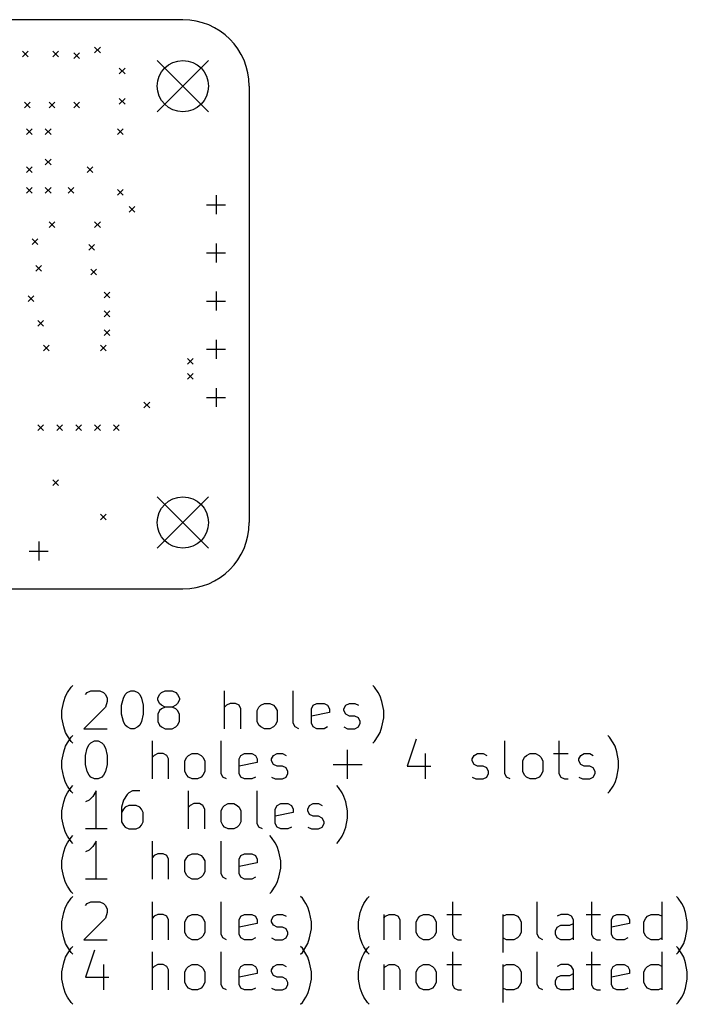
# Model space of a CAD drawing. Extents: x 32.9 to 103.1, y -87.4 to -35.5.
# Tile 4 of 4: x 67.9 to 103.1, y -87.4 to -35.5. Entities that reach past the tile are written whole.
import ezdxf

# ---------------------------------------------------------------- set-up
doc = ezdxf.new("R2010")
doc.units = 0
doc.layers.add('BLACK', color=7, linetype='CONTINUOUS')

msp = doc.modelspace()

# ---------------------------------------------------------------- linework, layer by layer
at = {"layer": 'BLACK', "linetype": 'CONTINUOUS'}
for p, q in [((76.5, -35.5), (38.5, -35.5)), ((68.05, -37.15), (68.35, -37.45)), ((68.35, -37.15), (68.05, -37.45)), ((69.65, -37.15), (69.95, -37.45)), ((69.95, -37.15), (69.65, -37.45)), ((70.75, -37.25), (71.05, -37.55)), ((71.05, -37.25), (70.75, -37.55)), ((71.85, -36.95), (72.15, -37.25)), ((72.15, -36.95), (71.85, -37.25)), ((75.15, -37.65), (77.85, -40.35)), ((77.85, -37.65), (75.15, -40.35)), ((73.15, -38.05), (73.45, -38.35)), ((73.45, -38.05), (73.15, -38.35)), ((80, -39), (80, -62)), ((68.15, -39.85), (68.45, -40.15)), ((68.45, -39.85), (68.15, -40.15)), ((69.45, -39.85), (69.75, -40.15)), ((69.75, -39.85), (69.45, -40.15)), ((70.75, -39.85), (71.05, -40.15)), ((71.05, -39.85), (70.75, -40.15)), ((73.15, -39.65), (73.45, -39.95)), ((73.45, -39.65), (73.15, -39.95)), ((68.25, -41.25), (68.55, -41.55)), ((68.55, -41.25), (68.25, -41.55)), ((69.25, -41.25), (69.55, -41.55)), ((69.55, -41.25), (69.25, -41.55)), ((73.05, -41.25), (73.35, -41.55)), ((73.35, -41.25), (73.05, -41.55)), ((69.25, -42.85), (69.55, -43.15)), ((69.55, -42.85), (69.25, -43.15)), ((68.25, -43.25), (68.55, -43.55)), ((68.55, -43.25), (68.25, -43.55)), ((71.45, -43.25), (71.75, -43.55)), ((71.75, -43.25), (71.45, -43.55)), ((68.25, -44.35), (68.55, -44.65)), ((68.55, -44.35), (68.25, -44.65)), ((69.25, -44.35), (69.55, -44.65)), ((69.55, -44.35), (69.25, -44.65)), ((70.45, -44.35), (70.75, -44.65)), ((70.75, -44.35), (70.45, -44.65)), ((73.05, -44.45), (73.35, -44.75)), ((73.35, -44.45), (73.05, -44.75)), ((78.25, -44.75), (78.25, -45.75)), ((73.665, -45.35), (73.965, -45.65)), ((73.965, -45.35), (73.665, -45.65)), ((77.75, -45.25), (78.75, -45.25)), ((69.45, -46.15), (69.75, -46.45)), ((69.75, -46.15), (69.45, -46.45)), ((71.85, -46.15), (72.15, -46.45)), ((72.15, -46.15), (71.85, -46.45)), ((68.55, -47.05), (68.85, -47.35)), ((68.85, -47.05), (68.55, -47.35)), ((71.55, -47.35), (71.85, -47.65)), ((71.85, -47.35), (71.55, -47.65)), ((78.25, -47.29), (78.25, -48.29)), ((77.75, -47.79), (78.75, -47.79)), ((68.75, -48.45), (69.05, -48.75)), ((69.05, -48.45), (68.75, -48.75)), ((71.65, -48.65), (71.95, -48.95)), ((71.95, -48.65), (71.65, -48.95)), ((68.35, -50.05), (68.65, -50.35)), ((68.65, -50.05), (68.35, -50.35)), ((72.35, -49.85), (72.65, -50.15)), ((72.65, -49.85), (72.35, -50.15)), ((77.75, -50.33), (78.75, -50.33)), ((78.25, -49.83), (78.25, -50.83)), ((68.85, -51.35), (69.15, -51.65)), ((69.15, -51.35), (68.85, -51.65)), ((72.35, -50.85), (72.65, -51.15)), ((72.65, -50.85), (72.35, -51.15)), ((72.35, -51.85), (72.65, -52.15)), ((72.65, -51.85), (72.35, -52.15)), ((78.25, -52.37), (78.25, -53.37)), ((69.15, -52.65), (69.45, -52.95)), ((69.45, -52.65), (69.15, -52.95)), ((72.15, -52.65), (72.45, -52.95)), ((72.45, -52.65), (72.15, -52.95)), ((77.75, -52.87), (78.75, -52.87)), ((76.75, -53.35), (77.05, -53.65)), ((77.05, -53.35), (76.75, -53.65)), ((76.75, -54.15), (77.05, -54.45)), ((77.05, -54.15), (76.75, -54.45)), ((78.25, -54.91), (78.25, -55.91)), ((77.75, -55.41), (78.75, -55.41)), ((74.45, -55.65), (74.75, -55.95)), ((74.75, -55.65), (74.45, -55.95)), ((68.85, -56.85), (69.15, -57.15)), ((69.15, -56.85), (68.85, -57.15)), ((69.85, -56.85), (70.15, -57.15)), ((70.15, -56.85), (69.85, -57.15)), ((70.85, -56.85), (71.15, -57.15)), ((71.15, -56.85), (70.85, -57.15)), ((71.85, -56.85), (72.15, -57.15)), ((72.15, -56.85), (71.85, -57.15)), ((72.85, -56.85), (73.15, -57.15)), ((73.15, -56.85), (72.85, -57.15)), ((69.65, -59.75), (69.95, -60.05)), ((69.95, -59.75), (69.65, -60.05)), ((75.15, -60.65), (77.85, -63.35)), ((77.85, -60.65), (75.15, -63.35)), ((72.15, -61.55), (72.45, -61.85)), ((72.45, -61.55), (72.15, -61.85)), ((68.9, -63), (68.9, -64)), ((68.4, -63.5), (69.4, -63.5)), ((38.5, -65.5), (76.5, -65.5)), ((70.319676, -71.150552), (70.414914, -70.960076)), ((70.414914, -70.960076), (70.60539, -70.674361)), ((70.60539, -70.674361), (70.700629, -70.579123)), ((71.367295, -71.055314), (71.462533, -70.960076)), ((71.462533, -70.960076), (71.653009, -70.864838)), ((71.653009, -70.864838), (72.1292, -70.864838)), ((72.1292, -70.864838), (72.319676, -70.960076)), ((72.319676, -70.960076), (72.414914, -71.055314)), ((72.414914, -71.055314), (72.510152, -71.24579)), ((73.367295, -71.24579), (73.462533, -71.055314)), ((73.462533, -71.055314), (73.557771, -70.960076)), ((73.557771, -70.960076), (73.748247, -70.864838)), ((73.748247, -70.864838), (73.938724, -70.864838)), ((73.938724, -70.864838), (74.1292, -70.960076)), ((74.1292, -70.960076), (74.224438, -71.055314)), ((74.224438, -71.055314), (74.319676, -71.24579)), ((75.176819, -71.24579), (75.272057, -71.055314)), ((75.272057, -71.055314), (75.367295, -70.960076)), ((75.367295, -70.960076), (75.557771, -70.864838)), ((75.557771, -70.864838), (75.938724, -70.864838)), ((75.938724, -70.864838), (76.1292, -70.960076)), ((76.1292, -70.960076), (76.224438, -71.055314)), ((76.224438, -71.055314), (76.319676, -71.24579)), ((78.700629, -72.864838), (78.700629, -70.864838)), ((82.319677, -72.579123), (82.319677, -70.864838)), ((86.605392, -70.674361), (86.510154, -70.579123)), ((86.795868, -70.960076), (86.605392, -70.674361)), ((86.891106, -71.150552), (86.795868, -70.960076)), ((70.1292, -71.912457), (70.224438, -71.436266)), ((70.224438, -71.436266), (70.319676, -71.150552)), ((72.510152, -71.436266), (72.414914, -71.72198)), ((72.510152, -71.24579), (72.510152, -71.436266)), ((73.272057, -71.626742), (73.367295, -71.24579)), ((74.319676, -71.24579), (74.414914, -71.626742)), ((75.176819, -71.341028), (75.176819, -71.24579)), ((75.272057, -71.531504), (75.176819, -71.341028)), ((75.367295, -71.626742), (75.272057, -71.531504)), ((76.224438, -71.531504), (76.1292, -71.626742)), ((76.319676, -71.341028), (76.224438, -71.531504)), ((76.319676, -71.24579), (76.319676, -71.341028)), ((78.986343, -71.531504), (78.795867, -71.626742)), ((79.272058, -71.531504), (78.986343, -71.531504)), ((79.462534, -71.626742), (79.272058, -71.531504)), ((80.605391, -71.626742), (80.795867, -71.531504)), ((80.795867, -71.531504), (81.081582, -71.531504)), ((81.081582, -71.531504), (81.272058, -71.626742)), ((83.367296, -71.626742), (83.557772, -71.531504)), ((83.557772, -71.531504), (83.938725, -71.531504)), ((83.938725, -71.531504), (84.129201, -71.626742)), ((85.081582, -71.626742), (85.272058, -71.531504)), ((85.272058, -71.531504), (85.557772, -71.531504)), ((85.557772, -71.531504), (85.748249, -71.626742)), ((86.986344, -71.436266), (86.891106, -71.150552)), ((87.081582, -71.912457), (86.986344, -71.436266)), ((70.1292, -72.293409), (70.1292, -71.912457)), ((72.414914, -71.72198), (71.272057, -72.864838)), ((73.272057, -72.102933), (73.272057, -71.626742)), ((73.367295, -72.483885), (73.272057, -72.102933)), ((74.414914, -72.102933), (74.319676, -72.483885)), ((74.414914, -71.626742), (74.414914, -72.102933)), ((75.272057, -71.912457), (75.176819, -72.102933)), ((75.176819, -72.102933), (75.176819, -72.483885)), ((75.367295, -71.817219), (75.272057, -71.912457)), ((75.557771, -71.72198), (75.367295, -71.626742)), ((75.557771, -71.72198), (75.367295, -71.817219)), ((75.938724, -71.72198), (75.557771, -71.72198)), ((76.1292, -71.626742), (75.938724, -71.72198)), ((76.1292, -71.817219), (75.938724, -71.72198)), ((76.224438, -71.912457), (76.1292, -71.817219)), ((76.319676, -72.102933), (76.224438, -71.912457)), ((76.319676, -72.483885), (76.319676, -72.102933)), ((78.795867, -71.626742), (78.700629, -71.72198)), ((79.557772, -71.817219), (79.462534, -71.626742)), ((79.557772, -72.864838), (79.557772, -71.817219)), ((80.414915, -71.912457), (80.510153, -71.72198)), ((80.414915, -72.483885), (80.414915, -71.912457)), ((80.510153, -71.72198), (80.605391, -71.626742)), ((81.272058, -71.626742), (81.367296, -71.72198)), ((81.367296, -71.72198), (81.462534, -71.912457)), ((81.462534, -71.912457), (81.462534, -72.483885)), ((83.272058, -71.817219), (83.367296, -71.626742)), ((83.272058, -72.579123), (83.272058, -71.817219)), ((84.224439, -72.007695), (83.272058, -72.198171)), ((84.129201, -71.626742), (84.224439, -71.817219)), ((84.224439, -71.817219), (84.224439, -72.007695)), ((84.986344, -71.817219), (85.081582, -71.626742)), ((84.986344, -71.912457), (84.986344, -71.817219)), ((85.081582, -72.102933), (84.986344, -71.912457)), ((85.272058, -72.198171), (85.081582, -72.102933)), ((87.081582, -72.293409), (87.081582, -71.912457)), ((70.224438, -72.7696), (70.1292, -72.293409)), ((73.462533, -72.674361), (73.367295, -72.483885)), ((74.319676, -72.483885), (74.224438, -72.674361)), ((75.176819, -72.483885), (75.272057, -72.674361)), ((76.224438, -72.674361), (76.319676, -72.483885)), ((80.510153, -72.674361), (80.414915, -72.483885)), ((81.462534, -72.483885), (81.367296, -72.674361)), ((82.414915, -72.7696), (82.319677, -72.579123)), ((83.367296, -72.7696), (83.272058, -72.579123)), ((85.557772, -72.198171), (85.272058, -72.198171)), ((85.748249, -72.293409), (85.557772, -72.198171)), ((85.843487, -72.483885), (85.748249, -72.293409)), ((85.748249, -72.7696), (85.843487, -72.579123)), ((85.843487, -72.579123), (85.843487, -72.483885)), ((86.986344, -72.7696), (87.081582, -72.293409)), ((70.319676, -73.055314), (70.224438, -72.7696)), ((70.414914, -73.24579), (70.319676, -73.055314)), ((71.272057, -72.864838), (72.510152, -72.864838)), ((73.557771, -72.7696), (73.462533, -72.674361)), ((73.748247, -72.864838), (73.557771, -72.7696)), ((73.938724, -72.864838), (73.748247, -72.864838)), ((74.1292, -72.7696), (73.938724, -72.864838)), ((74.224438, -72.674361), (74.1292, -72.7696)), ((75.272057, -72.674361), (75.367295, -72.7696)), ((75.367295, -72.7696), (75.557771, -72.864838)), ((75.557771, -72.864838), (75.938724, -72.864838)), ((75.938724, -72.864838), (76.1292, -72.7696)), ((76.1292, -72.7696), (76.224438, -72.674361)), ((80.605391, -72.7696), (80.510153, -72.674361)), ((80.795867, -72.864838), (80.605391, -72.7696)), ((81.081582, -72.864838), (80.795867, -72.864838)), ((81.272058, -72.7696), (81.081582, -72.864838)), ((81.367296, -72.674361), (81.272058, -72.7696)), ((82.605391, -72.864838), (82.414915, -72.7696)), ((83.557772, -72.864838), (83.367296, -72.7696)), ((83.938725, -72.864838), (83.557772, -72.864838)), ((84.129201, -72.7696), (83.938725, -72.864838)), ((84.986344, -72.7696), (85.17682, -72.864838)), ((85.17682, -72.864838), (85.557772, -72.864838)), ((85.557772, -72.864838), (85.748249, -72.7696)), ((86.795868, -73.24579), (86.891106, -73.055314)), ((86.891106, -73.055314), (86.986344, -72.7696)), ((70.319676, -73.790552), (70.414914, -73.600076)), ((70.60539, -73.531504), (70.414914, -73.24579)), ((70.414914, -73.600076), (70.60539, -73.314361)), ((70.60539, -73.314361), (70.700629, -73.219123)), ((70.700629, -73.626742), (70.60539, -73.531504)), ((71.557771, -73.695314), (71.653009, -73.600076)), ((71.653009, -73.600076), (71.843485, -73.504838)), ((71.843485, -73.504838), (72.033962, -73.504838)), ((72.033962, -73.504838), (72.224438, -73.600076)), ((72.224438, -73.600076), (72.319676, -73.695314)), ((74.891105, -75.504838), (74.891105, -73.504838)), ((78.510153, -75.219123), (78.510153, -73.504838)), ((86.510154, -73.626742), (86.605392, -73.531504)), ((86.605392, -73.531504), (86.795868, -73.24579)), ((88.795868, -73.4096), (88.319678, -74.838171)), ((93.462536, -75.219123), (93.462536, -73.504838)), ((96.319679, -73.504838), (96.319679, -75.219123)), ((98.986346, -73.314361), (98.891108, -73.219123)), ((99.176822, -73.600076), (98.986346, -73.314361)), ((99.27206, -73.790552), (99.176822, -73.600076)), ((70.1292, -74.552457), (70.224438, -74.076266)), ((70.224438, -74.076266), (70.319676, -73.790552)), ((71.367295, -74.266742), (71.462533, -73.88579)), ((71.462533, -73.88579), (71.557771, -73.695314)), ((72.319676, -73.695314), (72.414914, -73.88579)), ((72.414914, -73.88579), (72.510152, -74.266742)), ((75.176819, -74.171504), (74.986343, -74.266742)), ((75.462534, -74.171504), (75.176819, -74.171504)), ((75.65301, -74.266742), (75.462534, -74.171504)), ((76.795867, -74.266742), (76.986343, -74.171504)), ((76.986343, -74.171504), (77.272058, -74.171504)), ((77.272058, -74.171504), (77.462534, -74.266742)), ((79.557772, -74.266742), (79.748248, -74.171504)), ((79.748248, -74.171504), (80.129201, -74.171504)), ((80.129201, -74.171504), (80.319677, -74.266742)), ((81.272058, -74.266742), (81.462534, -74.171504)), ((81.462534, -74.171504), (81.748248, -74.171504)), ((81.748248, -74.171504), (81.938725, -74.266742)), ((85.176821, -75.504838), (85.176821, -73.981028)), ((89.272059, -74.171504), (89.272059, -75.504838)), ((91.843488, -74.266742), (92.033964, -74.171504)), ((92.033964, -74.171504), (92.319678, -74.171504)), ((92.319678, -74.171504), (92.510155, -74.266742)), ((94.605393, -74.266742), (94.795869, -74.171504)), ((94.795869, -74.171504), (95.081584, -74.171504)), ((95.081584, -74.171504), (95.27206, -74.266742)), ((96.033965, -74.171504), (96.795869, -74.171504)), ((97.462536, -74.266742), (97.653012, -74.171504)), ((97.653012, -74.171504), (97.938726, -74.171504)), ((97.938726, -74.171504), (98.129203, -74.266742)), ((99.367298, -74.076266), (99.27206, -73.790552)), ((99.462536, -74.552457), (99.367298, -74.076266)), ((70.1292, -74.933409), (70.1292, -74.552457)), ((71.367295, -74.742933), (71.367295, -74.266742)), ((72.510152, -74.266742), (72.510152, -74.742933)), ((74.986343, -74.266742), (74.891105, -74.36198)), ((75.748248, -74.457219), (75.65301, -74.266742)), ((75.748248, -75.504838), (75.748248, -74.457219)), ((76.605391, -74.552457), (76.700629, -74.36198)), ((76.605391, -75.123885), (76.605391, -74.552457)), ((76.700629, -74.36198), (76.795867, -74.266742)), ((77.462534, -74.266742), (77.557772, -74.36198)), ((77.557772, -74.36198), (77.65301, -74.552457)), ((77.65301, -74.552457), (77.65301, -75.123885)), ((79.462534, -74.457219), (79.557772, -74.266742)), ((79.462534, -75.219123), (79.462534, -74.457219)), ((80.414915, -74.647695), (79.462534, -74.838171)), ((80.319677, -74.266742), (80.414915, -74.457219)), ((80.414915, -74.457219), (80.414915, -74.647695)), ((81.17682, -74.457219), (81.272058, -74.266742)), ((81.17682, -74.552457), (81.17682, -74.457219)), ((81.272058, -74.742933), (81.17682, -74.552457)), ((91.74825, -74.457219), (91.843488, -74.266742)), ((91.74825, -74.552457), (91.74825, -74.457219)), ((91.843488, -74.742933), (91.74825, -74.552457)), ((94.414917, -74.552457), (94.510155, -74.36198)), ((94.414917, -75.123885), (94.414917, -74.552457)), ((94.510155, -74.36198), (94.605393, -74.266742)), ((95.27206, -74.266742), (95.367298, -74.36198)), ((95.367298, -74.36198), (95.462536, -74.552457)), ((95.462536, -74.552457), (95.462536, -75.123885)), ((97.367298, -74.457219), (97.462536, -74.266742)), ((97.367298, -74.552457), (97.367298, -74.457219)), ((97.462536, -74.742933), (97.367298, -74.552457)), ((99.462536, -74.933409), (99.462536, -74.552457)), ((70.224438, -75.4096), (70.1292, -74.933409)), ((71.462533, -75.123885), (71.367295, -74.742933)), ((71.557771, -75.314361), (71.462533, -75.123885)), ((72.414914, -75.123885), (72.319676, -75.314361)), ((72.510152, -74.742933), (72.414914, -75.123885)), ((76.700629, -75.314361), (76.605391, -75.123885)), ((77.65301, -75.123885), (77.557772, -75.314361)), ((78.605391, -75.4096), (78.510153, -75.219123)), ((79.557772, -75.4096), (79.462534, -75.219123)), ((81.462534, -74.838171), (81.272058, -74.742933)), ((81.748248, -74.838171), (81.462534, -74.838171)), ((81.938725, -74.933409), (81.748248, -74.838171)), ((82.033963, -75.123885), (81.938725, -74.933409)), ((81.938725, -75.4096), (82.033963, -75.219123)), ((82.033963, -75.219123), (82.033963, -75.123885)), ((84.414916, -74.742933), (85.938726, -74.742933)), ((88.319678, -74.838171), (89.557773, -74.838171)), ((92.033964, -74.838171), (91.843488, -74.742933)), ((92.319678, -74.838171), (92.033964, -74.838171)), ((92.510155, -74.933409), (92.319678, -74.838171)), ((92.605393, -75.123885), (92.510155, -74.933409)), ((92.510155, -75.4096), (92.605393, -75.219123)), ((92.605393, -75.219123), (92.605393, -75.123885)), ((93.557774, -75.4096), (93.462536, -75.219123)), ((94.510155, -75.314361), (94.414917, -75.123885)), ((95.462536, -75.123885), (95.367298, -75.314361)), ((96.319679, -75.219123), (96.414917, -75.4096)), ((97.653012, -74.838171), (97.462536, -74.742933)), ((97.938726, -74.838171), (97.653012, -74.838171)), ((98.129203, -74.933409), (97.938726, -74.838171)), ((98.224441, -75.123885), (98.129203, -74.933409)), ((98.129203, -75.4096), (98.224441, -75.219123)), ((98.224441, -75.219123), (98.224441, -75.123885)), ((99.367298, -75.4096), (99.462536, -74.933409)), ((70.319676, -75.695314), (70.224438, -75.4096)), ((70.414914, -75.88579), (70.319676, -75.695314)), ((71.653009, -75.4096), (71.557771, -75.314361)), ((71.843485, -75.504838), (71.653009, -75.4096)), ((72.033962, -75.504838), (71.843485, -75.504838)), ((72.224438, -75.4096), (72.033962, -75.504838)), ((72.319676, -75.314361), (72.224438, -75.4096)), ((76.795867, -75.4096), (76.700629, -75.314361)), ((76.986343, -75.504838), (76.795867, -75.4096)), ((77.272058, -75.504838), (76.986343, -75.504838)), ((77.462534, -75.4096), (77.272058, -75.504838)), ((77.557772, -75.314361), (77.462534, -75.4096)), ((78.795867, -75.504838), (78.605391, -75.4096)), ((79.748248, -75.504838), (79.557772, -75.4096)), ((80.129201, -75.504838), (79.748248, -75.504838)), ((80.319677, -75.4096), (80.129201, -75.504838)), ((81.17682, -75.4096), (81.367296, -75.504838)), ((81.367296, -75.504838), (81.748248, -75.504838)), ((81.748248, -75.504838), (81.938725, -75.4096)), ((91.74825, -75.4096), (91.938726, -75.504838)), ((91.938726, -75.504838), (92.319678, -75.504838)), ((92.319678, -75.504838), (92.510155, -75.4096)), ((93.74825, -75.504838), (93.557774, -75.4096)), ((94.605393, -75.4096), (94.510155, -75.314361)), ((94.795869, -75.504838), (94.605393, -75.4096)), ((95.081584, -75.504838), (94.795869, -75.504838)), ((95.27206, -75.4096), (95.081584, -75.504838)), ((95.367298, -75.314361), (95.27206, -75.4096)), ((96.414917, -75.4096), (96.605393, -75.504838)), ((96.605393, -75.504838), (96.795869, -75.504838)), ((97.367298, -75.4096), (97.557774, -75.504838)), ((97.557774, -75.504838), (97.938726, -75.504838)), ((97.938726, -75.504838), (98.129203, -75.4096)), ((99.176822, -75.88579), (99.27206, -75.695314)), ((99.27206, -75.695314), (99.367298, -75.4096)), ((70.319676, -76.430552), (70.414914, -76.240076)), ((70.60539, -76.171504), (70.414914, -75.88579)), ((70.414914, -76.240076), (70.60539, -75.954361)), ((70.60539, -75.954361), (70.700629, -75.859123)), ((70.700629, -76.266742), (70.60539, -76.171504)), ((71.938723, -76.144838), (71.748247, -76.430552)), ((71.938723, -78.144838), (71.938723, -76.144838)), ((73.653009, -76.240076), (73.557771, -76.335314)), ((73.843485, -76.144838), (73.653009, -76.240076)), ((74.224438, -76.144838), (73.843485, -76.144838)), ((76.795867, -78.144838), (76.795867, -76.144838)), ((80.414915, -77.859123), (80.414915, -76.144838)), ((84.70063, -75.954361), (84.605392, -75.859123)), ((84.891106, -76.240076), (84.70063, -75.954361)), ((84.986344, -76.430552), (84.891106, -76.240076)), ((98.891108, -76.266742), (98.986346, -76.171504)), ((98.986346, -76.171504), (99.176822, -75.88579)), ((70.1292, -77.192457), (70.224438, -76.716266)), ((70.224438, -76.716266), (70.319676, -76.430552)), ((71.557771, -76.621028), (71.367295, -76.716266)), ((71.748247, -76.430552), (71.557771, -76.621028)), ((73.367295, -76.621028), (73.272057, -77.00198)), ((73.557771, -76.335314), (73.367295, -76.621028)), ((85.081582, -76.716266), (84.986344, -76.430552)), ((85.17682, -77.192457), (85.081582, -76.716266)), ((70.1292, -77.573409), (70.1292, -77.192457)), ((73.272057, -77.00198), (73.272057, -77.763885)), ((73.367295, -77.097219), (73.272057, -77.287695)), ((73.462533, -77.00198), (73.367295, -77.097219)), ((73.653009, -76.906742), (73.462533, -77.00198)), ((74.033962, -76.906742), (73.653009, -76.906742)), ((74.224438, -77.00198), (74.033962, -76.906742)), ((74.319676, -77.097219), (74.224438, -77.00198)), ((74.414914, -77.287695), (74.319676, -77.097219)), ((74.414914, -77.763885), (74.414914, -77.287695)), ((76.891105, -76.906742), (76.795867, -77.00198)), ((77.081581, -76.811504), (76.891105, -76.906742)), ((77.367296, -76.811504), (77.081581, -76.811504)), ((77.557772, -76.906742), (77.367296, -76.811504)), ((77.65301, -77.097219), (77.557772, -76.906742)), ((77.65301, -78.144838), (77.65301, -77.097219)), ((78.510153, -77.192457), (78.605391, -77.00198)), ((78.510153, -77.763885), (78.510153, -77.192457)), ((78.605391, -77.00198), (78.700629, -76.906742)), ((78.700629, -76.906742), (78.891105, -76.811504)), ((78.891105, -76.811504), (79.17682, -76.811504)), ((79.17682, -76.811504), (79.367296, -76.906742)), ((79.367296, -76.906742), (79.462534, -77.00198)), ((79.462534, -77.00198), (79.557772, -77.192457)), ((79.557772, -77.192457), (79.557772, -77.763885)), ((81.367296, -77.097219), (81.462534, -76.906742)), ((81.367296, -77.859123), (81.367296, -77.097219)), ((82.319677, -77.287695), (81.367296, -77.478171)), ((81.462534, -76.906742), (81.65301, -76.811504)), ((81.65301, -76.811504), (82.033963, -76.811504)), ((82.033963, -76.811504), (82.224439, -76.906742)), ((82.224439, -76.906742), (82.319677, -77.097219)), ((82.319677, -77.097219), (82.319677, -77.287695)), ((83.081582, -77.097219), (83.17682, -76.906742)), ((83.081582, -77.192457), (83.081582, -77.097219)), ((83.17682, -77.382933), (83.081582, -77.192457)), ((83.17682, -76.906742), (83.367296, -76.811504)), ((83.367296, -76.811504), (83.65301, -76.811504)), ((83.65301, -76.811504), (83.843487, -76.906742)), ((85.17682, -77.573409), (85.17682, -77.192457)), ((70.224438, -78.0496), (70.1292, -77.573409)), ((73.272057, -77.763885), (73.367295, -77.954361)), ((74.319676, -77.954361), (74.414914, -77.763885)), ((78.605391, -77.954361), (78.510153, -77.763885)), ((79.557772, -77.763885), (79.462534, -77.954361)), ((83.367296, -77.478171), (83.17682, -77.382933)), ((83.65301, -77.478171), (83.367296, -77.478171)), ((83.843487, -77.573409), (83.65301, -77.478171)), ((83.938725, -77.763885), (83.843487, -77.573409)), ((83.938725, -77.859123), (83.938725, -77.763885)), ((85.081582, -78.0496), (85.17682, -77.573409)), ((70.319676, -78.335314), (70.224438, -78.0496)), ((70.414914, -78.52579), (70.319676, -78.335314)), ((72.510152, -78.144838), (71.367295, -78.144838)), ((73.367295, -77.954361), (73.462533, -78.0496)), ((73.462533, -78.0496), (73.653009, -78.144838)), ((73.653009, -78.144838), (74.033962, -78.144838)), ((74.033962, -78.144838), (74.224438, -78.0496)), ((74.224438, -78.0496), (74.319676, -77.954361)), ((78.700629, -78.0496), (78.605391, -77.954361)), ((78.891105, -78.144838), (78.700629, -78.0496)), ((79.17682, -78.144838), (78.891105, -78.144838)), ((79.367296, -78.0496), (79.17682, -78.144838)), ((79.462534, -77.954361), (79.367296, -78.0496)), ((80.510153, -78.0496), (80.414915, -77.859123)), ((80.700629, -78.144838), (80.510153, -78.0496)), ((81.462534, -78.0496), (81.367296, -77.859123)), ((81.65301, -78.144838), (81.462534, -78.0496)), ((82.033963, -78.144838), (81.65301, -78.144838)), ((82.224439, -78.0496), (82.033963, -78.144838)), ((83.081582, -78.0496), (83.272058, -78.144838)), ((83.272058, -78.144838), (83.65301, -78.144838)), ((83.65301, -78.144838), (83.843487, -78.0496)), ((83.843487, -78.0496), (83.938725, -77.859123)), ((84.891106, -78.52579), (84.986344, -78.335314)), ((84.986344, -78.335314), (85.081582, -78.0496)), ((70.60539, -78.811504), (70.414914, -78.52579)), ((70.414914, -78.880076), (70.60539, -78.594361)), ((70.60539, -78.594361), (70.700629, -78.499123)), ((70.700629, -78.906742), (70.60539, -78.811504)), ((71.938723, -78.784838), (71.748247, -79.070552)), ((71.938723, -80.784838), (71.938723, -78.784838)), ((74.891105, -80.784838), (74.891105, -78.784838)), ((78.510153, -80.499123), (78.510153, -78.784838)), ((81.17682, -78.594361), (81.081582, -78.499123)), ((81.367296, -78.880076), (81.17682, -78.594361)), ((84.605392, -78.906742), (84.70063, -78.811504)), ((84.70063, -78.811504), (84.891106, -78.52579)), ((70.1292, -79.832457), (70.224438, -79.356266)), ((70.224438, -79.356266), (70.319676, -79.070552)), ((70.319676, -79.070552), (70.414914, -78.880076)), ((71.557771, -79.261028), (71.367295, -79.356266)), ((71.748247, -79.070552), (71.557771, -79.261028)), ((81.462534, -79.070552), (81.367296, -78.880076)), ((81.557772, -79.356266), (81.462534, -79.070552)), ((81.65301, -79.832457), (81.557772, -79.356266)), ((70.1292, -80.213409), (70.1292, -79.832457)), ((74.986343, -79.546742), (74.891105, -79.64198)), ((75.176819, -79.451504), (74.986343, -79.546742)), ((75.462534, -79.451504), (75.176819, -79.451504)), ((75.65301, -79.546742), (75.462534, -79.451504)), ((75.748248, -79.737219), (75.65301, -79.546742)), ((75.748248, -80.784838), (75.748248, -79.737219)), ((76.605391, -79.832457), (76.700629, -79.64198)), ((76.605391, -80.403885), (76.605391, -79.832457)), ((76.700629, -79.64198), (76.795867, -79.546742)), ((76.795867, -79.546742), (76.986343, -79.451504)), ((76.986343, -79.451504), (77.272058, -79.451504)), ((77.272058, -79.451504), (77.462534, -79.546742)), ((77.462534, -79.546742), (77.557772, -79.64198)), ((77.557772, -79.64198), (77.65301, -79.832457)), ((77.65301, -79.832457), (77.65301, -80.403885)), ((79.462534, -79.737219), (79.557772, -79.546742)), ((79.462534, -80.499123), (79.462534, -79.737219)), ((79.557772, -79.546742), (79.748248, -79.451504)), ((79.748248, -79.451504), (80.129201, -79.451504)), ((80.129201, -79.451504), (80.319677, -79.546742)), ((80.319677, -79.546742), (80.414915, -79.737219)), ((80.414915, -79.737219), (80.414915, -79.927695)), ((81.65301, -80.213409), (81.65301, -79.832457)), ((70.224438, -80.6896), (70.1292, -80.213409)), ((76.700629, -80.594361), (76.605391, -80.403885)), ((77.65301, -80.403885), (77.557772, -80.594361)), ((80.414915, -79.927695), (79.462534, -80.118171)), ((81.557772, -80.6896), (81.65301, -80.213409)), ((70.319676, -80.975314), (70.224438, -80.6896)), ((72.510152, -80.784838), (71.367295, -80.784838)), ((76.795867, -80.6896), (76.700629, -80.594361)), ((76.986343, -80.784838), (76.795867, -80.6896)), ((77.272058, -80.784838), (76.986343, -80.784838)), ((77.462534, -80.6896), (77.272058, -80.784838)), ((77.557772, -80.594361), (77.462534, -80.6896)), ((78.605391, -80.6896), (78.510153, -80.499123)), ((78.795867, -80.784838), (78.605391, -80.6896)), ((79.557772, -80.6896), (79.462534, -80.499123)), ((79.748248, -80.784838), (79.557772, -80.6896)), ((80.129201, -80.784838), (79.748248, -80.784838)), ((80.319677, -80.6896), (80.129201, -80.784838)), ((81.462534, -80.975314), (81.557772, -80.6896)), ((70.414914, -81.16579), (70.319676, -80.975314)), ((70.60539, -81.451504), (70.414914, -81.16579)), ((70.700629, -81.546742), (70.60539, -81.451504)), ((81.081582, -81.546742), (81.17682, -81.451504)), ((81.17682, -81.451504), (81.367296, -81.16579)), ((81.367296, -81.16579), (81.462534, -80.975314)), ((70.414914, -82.080076), (70.60539, -81.794361)), ((70.60539, -81.794361), (70.700629, -81.699123)), ((82.795868, -81.794361), (82.70063, -81.699123)), ((82.986344, -82.080076), (82.795868, -81.794361)), ((86.033963, -82.080076), (86.224439, -81.794361)), ((86.224439, -81.794361), (86.319678, -81.699123)), ((102.605393, -81.794361), (102.510155, -81.699123)), ((102.795869, -82.080076), (102.605393, -81.794361)), ((70.224438, -82.556266), (70.319676, -82.270552)), ((70.319676, -82.270552), (70.414914, -82.080076)), ((71.367295, -82.175314), (71.462533, -82.080076)), ((71.462533, -82.080076), (71.653009, -81.984838)), ((71.653009, -81.984838), (72.1292, -81.984838)), ((72.1292, -81.984838), (72.319676, -82.080076)), ((72.319676, -82.080076), (72.414914, -82.175314)), ((72.414914, -82.175314), (72.510152, -82.36579)), ((72.510152, -82.36579), (72.510152, -82.556266)), ((74.891105, -83.984838), (74.891105, -81.984838)), ((78.510153, -83.699123), (78.510153, -81.984838)), ((83.081582, -82.270552), (82.986344, -82.080076)), ((83.17682, -82.556266), (83.081582, -82.270552)), ((85.843487, -82.556266), (85.938725, -82.270552)), ((85.938725, -82.270552), (86.033963, -82.080076)), ((90.70063, -81.984838), (90.70063, -83.699123)), ((95.176821, -83.699123), (95.176821, -81.984838)), ((98.033964, -81.984838), (98.033964, -83.699123)), ((101.74825, -83.984838), (101.74825, -81.984838)), ((102.891107, -82.270552), (102.795869, -82.080076)), ((102.986345, -82.556266), (102.891107, -82.270552)), ((70.1292, -83.032457), (70.224438, -82.556266)), ((72.414914, -82.84198), (71.272057, -83.984838)), ((72.510152, -82.556266), (72.414914, -82.84198)), ((74.986343, -82.746742), (74.891105, -82.84198)), ((75.176819, -82.651504), (74.986343, -82.746742)), ((75.462534, -82.651504), (75.176819, -82.651504)), ((75.65301, -82.746742), (75.462534, -82.651504)), ((75.748248, -82.937219), (75.65301, -82.746742)), ((75.748248, -83.984838), (75.748248, -82.937219)), ((76.605391, -83.032457), (76.700629, -82.84198)), ((76.700629, -82.84198), (76.795867, -82.746742)), ((76.795867, -82.746742), (76.986343, -82.651504)), ((76.986343, -82.651504), (77.272058, -82.651504)), ((77.272058, -82.651504), (77.462534, -82.746742)), ((77.462534, -82.746742), (77.557772, -82.84198)), ((77.557772, -82.84198), (77.65301, -83.032457)), ((79.462534, -82.937219), (79.557772, -82.746742)), ((79.462534, -83.699123), (79.462534, -82.937219)), ((79.557772, -82.746742), (79.748248, -82.651504)), ((79.748248, -82.651504), (80.129201, -82.651504)), ((80.129201, -82.651504), (80.319677, -82.746742)), ((80.319677, -82.746742), (80.414915, -82.937219)), ((80.414915, -82.937219), (80.414915, -83.127695)), ((81.17682, -82.937219), (81.272058, -82.746742)), ((81.17682, -83.032457), (81.17682, -82.937219)), ((81.272058, -82.746742), (81.462534, -82.651504)), ((81.462534, -82.651504), (81.748248, -82.651504)), ((81.748248, -82.651504), (81.938725, -82.746742)), ((83.272058, -83.032457), (83.17682, -82.556266)), ((85.748249, -83.032457), (85.843487, -82.556266)), ((87.081582, -82.651504), (87.081582, -83.984838)), ((87.081582, -82.84198), (87.17682, -82.746742)), ((87.17682, -82.746742), (87.367296, -82.651504)), ((87.367296, -82.651504), (87.653011, -82.651504)), ((87.653011, -82.651504), (87.843487, -82.746742)), ((87.843487, -82.746742), (87.938725, -82.937219)), ((87.938725, -82.937219), (87.938725, -83.984838)), ((88.795868, -83.032457), (88.891106, -82.84198)), ((88.891106, -82.84198), (88.986344, -82.746742)), ((88.986344, -82.746742), (89.17682, -82.651504)), ((89.17682, -82.651504), (89.462535, -82.651504)), ((89.462535, -82.651504), (89.653011, -82.746742)), ((89.653011, -82.746742), (89.748249, -82.84198)), ((89.748249, -82.84198), (89.843487, -83.032457)), ((90.414916, -82.651504), (91.17682, -82.651504)), ((93.367297, -82.651504), (93.367297, -84.651504)), ((93.367297, -82.746742), (93.557773, -82.651504)), ((93.557773, -82.651504), (93.938726, -82.651504)), ((93.938726, -82.651504), (94.129202, -82.746742)), ((94.129202, -82.746742), (94.22444, -82.84198)), ((94.22444, -82.84198), (94.319678, -83.032457)), ((96.414916, -82.651504), (96.22444, -82.746742)), ((96.795869, -82.651504), (96.414916, -82.651504)), ((96.986345, -82.746742), (96.795869, -82.651504)), ((97.081583, -82.937219), (96.986345, -82.746742)), ((97.081583, -83.984838), (97.081583, -82.937219)), ((97.74825, -82.651504), (98.510154, -82.651504)), ((99.081583, -82.937219), (99.176821, -82.746742)), ((99.081583, -83.699123), (99.081583, -82.937219)), ((99.176821, -82.746742), (99.367297, -82.651504)), ((99.367297, -82.651504), (99.74825, -82.651504)), ((99.74825, -82.651504), (99.938726, -82.746742)), ((99.938726, -82.746742), (100.033964, -82.937219)), ((100.033964, -82.937219), (100.033964, -83.127695)), ((100.795869, -83.032457), (100.891107, -82.84198)), ((100.891107, -82.84198), (100.986345, -82.746742)), ((100.986345, -82.746742), (101.176821, -82.651504)), ((101.176821, -82.651504), (101.557774, -82.651504)), ((101.557774, -82.651504), (101.74825, -82.746742)), ((103.081583, -83.032457), (102.986345, -82.556266)), ((70.1292, -83.413409), (70.1292, -83.032457)), ((70.224438, -83.8896), (70.1292, -83.413409)), ((76.605391, -83.603885), (76.605391, -83.032457)), ((77.65301, -83.032457), (77.65301, -83.603885)), ((80.414915, -83.127695), (79.462534, -83.318171)), ((81.272058, -83.222933), (81.17682, -83.032457)), ((81.462534, -83.318171), (81.272058, -83.222933)), ((81.748248, -83.318171), (81.462534, -83.318171)), ((81.938725, -83.413409), (81.748248, -83.318171)), ((82.033963, -83.603885), (81.938725, -83.413409)), ((83.17682, -83.8896), (83.272058, -83.413409)), ((83.272058, -83.413409), (83.272058, -83.032457)), ((85.748249, -83.413409), (85.748249, -83.032457)), ((85.843487, -83.8896), (85.748249, -83.413409)), ((88.795868, -83.603885), (88.795868, -83.032457)), ((89.843487, -83.032457), (89.843487, -83.603885)), ((94.319678, -83.032457), (94.319678, -83.603885)), ((96.129202, -83.508647), (96.22444, -83.318171)), ((96.129202, -83.699123), (96.129202, -83.508647)), ((96.22444, -83.318171), (96.414916, -83.222933)), ((96.414916, -83.222933), (96.891107, -83.222933)), ((96.891107, -83.222933), (97.081583, -83.127695)), ((100.033964, -83.127695), (99.081583, -83.318171)), ((100.795869, -83.603885), (100.795869, -83.032457)), ((102.986345, -83.8896), (103.081583, -83.413409)), ((103.081583, -83.413409), (103.081583, -83.032457)), ((70.319676, -84.175314), (70.224438, -83.8896)), ((71.272057, -83.984838), (72.510152, -83.984838)), ((76.700629, -83.794361), (76.605391, -83.603885)), ((76.795867, -83.8896), (76.700629, -83.794361)), ((76.986343, -83.984838), (76.795867, -83.8896)), ((77.272058, -83.984838), (76.986343, -83.984838)), ((77.462534, -83.8896), (77.272058, -83.984838)), ((77.557772, -83.794361), (77.462534, -83.8896)), ((77.65301, -83.603885), (77.557772, -83.794361)), ((78.605391, -83.8896), (78.510153, -83.699123)), ((78.795867, -83.984838), (78.605391, -83.8896)), ((79.557772, -83.8896), (79.462534, -83.699123)), ((79.748248, -83.984838), (79.557772, -83.8896)), ((80.129201, -83.984838), (79.748248, -83.984838)), ((80.319677, -83.8896), (80.129201, -83.984838)), ((81.17682, -83.8896), (81.367296, -83.984838)), ((81.367296, -83.984838), (81.748248, -83.984838)), ((81.748248, -83.984838), (81.938725, -83.8896)), ((81.938725, -83.8896), (82.033963, -83.699123)), ((82.033963, -83.699123), (82.033963, -83.603885)), ((83.081582, -84.175314), (83.17682, -83.8896)), ((85.938725, -84.175314), (85.843487, -83.8896)), ((88.891106, -83.794361), (88.795868, -83.603885)), ((88.986344, -83.8896), (88.891106, -83.794361)), ((89.17682, -83.984838), (88.986344, -83.8896)), ((89.462535, -83.984838), (89.17682, -83.984838)), ((89.653011, -83.8896), (89.462535, -83.984838)), ((89.748249, -83.794361), (89.653011, -83.8896)), ((89.843487, -83.603885), (89.748249, -83.794361)), ((90.70063, -83.699123), (90.795868, -83.8896)), ((90.795868, -83.8896), (90.986344, -83.984838)), ((90.986344, -83.984838), (91.17682, -83.984838)), ((93.557773, -83.984838), (93.367297, -83.8896)), ((93.938726, -83.984838), (93.557773, -83.984838)), ((94.129202, -83.8896), (93.938726, -83.984838)), ((94.22444, -83.794361), (94.129202, -83.8896)), ((94.319678, -83.603885), (94.22444, -83.794361)), ((95.272059, -83.8896), (95.176821, -83.699123)), ((95.462535, -83.984838), (95.272059, -83.8896)), ((96.22444, -83.8896), (96.129202, -83.699123)), ((96.414916, -83.984838), (96.22444, -83.8896)), ((96.891107, -83.984838), (96.414916, -83.984838)), ((97.081583, -83.8896), (96.891107, -83.984838)), ((98.033964, -83.699123), (98.129202, -83.8896)), ((98.129202, -83.8896), (98.319678, -83.984838)), ((98.319678, -83.984838), (98.510154, -83.984838)), ((99.176821, -83.8896), (99.081583, -83.699123)), ((99.367297, -83.984838), (99.176821, -83.8896)), ((99.74825, -83.984838), (99.367297, -83.984838)), ((99.938726, -83.8896), (99.74825, -83.984838)), ((100.891107, -83.794361), (100.795869, -83.603885)), ((100.986345, -83.8896), (100.891107, -83.794361)), ((101.176821, -83.984838), (100.986345, -83.8896)), ((101.557774, -83.984838), (101.176821, -83.984838)), ((101.74825, -83.8896), (101.557774, -83.984838)), ((102.891107, -84.175314), (102.986345, -83.8896)), ((70.414914, -84.36579), (70.319676, -84.175314)), ((70.60539, -84.651504), (70.414914, -84.36579)), ((70.414914, -84.720076), (70.60539, -84.434361)), ((70.60539, -84.434361), (70.700629, -84.339123)), ((71.843485, -84.5296), (71.367295, -85.958171)), ((82.795868, -84.434361), (82.70063, -84.339123)), ((82.795868, -84.651504), (82.986344, -84.36579)), ((82.986344, -84.720076), (82.795868, -84.434361)), ((82.986344, -84.36579), (83.081582, -84.175314)), ((86.033963, -84.36579), (85.938725, -84.175314)), ((86.224439, -84.651504), (86.033963, -84.36579)), ((86.033963, -84.720076), (86.224439, -84.434361)), ((86.224439, -84.434361), (86.319678, -84.339123)), ((102.605393, -84.434361), (102.510155, -84.339123)), ((102.605393, -84.651504), (102.795869, -84.36579)), ((102.795869, -84.720076), (102.605393, -84.434361)), ((102.795869, -84.36579), (102.891107, -84.175314)), ((70.224438, -85.196266), (70.319676, -84.910552)), ((70.319676, -84.910552), (70.414914, -84.720076)), ((70.700629, -84.746742), (70.60539, -84.651504)), ((74.891105, -86.624838), (74.891105, -84.624838)), ((78.510153, -86.339123), (78.510153, -84.624838)), ((82.70063, -84.746742), (82.795868, -84.651504)), ((83.081582, -84.910552), (82.986344, -84.720076)), ((83.17682, -85.196266), (83.081582, -84.910552)), ((85.843487, -85.196266), (85.938725, -84.910552)), ((85.938725, -84.910552), (86.033963, -84.720076)), ((86.319678, -84.746742), (86.224439, -84.651504)), ((90.70063, -84.624838), (90.70063, -86.339123)), ((95.176821, -86.339123), (95.176821, -84.624838)), ((98.033964, -84.624838), (98.033964, -86.339123)), ((101.74825, -86.624838), (101.74825, -84.624838)), ((102.510155, -84.746742), (102.605393, -84.651504)), ((102.891107, -84.910552), (102.795869, -84.720076)), ((102.986345, -85.196266), (102.891107, -84.910552)), ((70.1292, -85.672457), (70.224438, -85.196266)), ((72.319676, -85.291504), (72.319676, -86.624838)), ((74.986343, -85.386742), (74.891105, -85.48198)), ((75.176819, -85.291504), (74.986343, -85.386742)), ((75.462534, -85.291504), (75.176819, -85.291504)), ((75.65301, -85.386742), (75.462534, -85.291504)), ((75.748248, -85.577219), (75.65301, -85.386742)), ((75.748248, -86.624838), (75.748248, -85.577219)), ((76.605391, -85.672457), (76.700629, -85.48198)), ((76.700629, -85.48198), (76.795867, -85.386742)), ((76.795867, -85.386742), (76.986343, -85.291504)), ((76.986343, -85.291504), (77.272058, -85.291504)), ((77.272058, -85.291504), (77.462534, -85.386742)), ((77.462534, -85.386742), (77.557772, -85.48198)), ((77.557772, -85.48198), (77.65301, -85.672457)), ((79.462534, -85.577219), (79.557772, -85.386742)), ((79.462534, -86.339123), (79.462534, -85.577219)), ((79.557772, -85.386742), (79.748248, -85.291504)), ((79.748248, -85.291504), (80.129201, -85.291504)), ((80.129201, -85.291504), (80.319677, -85.386742)), ((80.319677, -85.386742), (80.414915, -85.577219)), ((80.414915, -85.577219), (80.414915, -85.767695)), ((81.17682, -85.577219), (81.272058, -85.386742)), ((81.17682, -85.672457), (81.17682, -85.577219)), ((81.272058, -85.386742), (81.462534, -85.291504)), ((81.462534, -85.291504), (81.748248, -85.291504)), ((81.748248, -85.291504), (81.938725, -85.386742)), ((83.272058, -85.672457), (83.17682, -85.196266)), ((85.748249, -85.672457), (85.843487, -85.196266)), ((87.081582, -85.291504), (87.081582, -86.624838)), ((87.081582, -85.48198), (87.17682, -85.386742)), ((87.17682, -85.386742), (87.367296, -85.291504)), ((87.367296, -85.291504), (87.653011, -85.291504)), ((87.653011, -85.291504), (87.843487, -85.386742)), ((87.843487, -85.386742), (87.938725, -85.577219)), ((87.938725, -85.577219), (87.938725, -86.624838)), ((88.795868, -85.672457), (88.891106, -85.48198)), ((88.891106, -85.48198), (88.986344, -85.386742)), ((88.986344, -85.386742), (89.17682, -85.291504)), ((89.17682, -85.291504), (89.462535, -85.291504)), ((89.462535, -85.291504), (89.653011, -85.386742)), ((89.653011, -85.386742), (89.748249, -85.48198)), ((89.748249, -85.48198), (89.843487, -85.672457)), ((90.414916, -85.291504), (91.17682, -85.291504)), ((93.367297, -85.291504), (93.367297, -87.291504)), ((93.367297, -85.386742), (93.557773, -85.291504)), ((93.557773, -85.291504), (93.938726, -85.291504)), ((93.938726, -85.291504), (94.129202, -85.386742)), ((94.129202, -85.386742), (94.22444, -85.48198)), ((94.22444, -85.48198), (94.319678, -85.672457)), ((96.414916, -85.291504), (96.22444, -85.386742)), ((96.795869, -85.291504), (96.414916, -85.291504)), ((96.986345, -85.386742), (96.795869, -85.291504)), ((97.081583, -85.577219), (96.986345, -85.386742)), ((97.081583, -86.624838), (97.081583, -85.577219)), ((97.74825, -85.291504), (98.510154, -85.291504)), ((99.081583, -85.577219), (99.176821, -85.386742)), ((99.081583, -86.339123), (99.081583, -85.577219)), ((99.176821, -85.386742), (99.367297, -85.291504)), ((99.367297, -85.291504), (99.74825, -85.291504)), ((99.74825, -85.291504), (99.938726, -85.386742)), ((99.938726, -85.386742), (100.033964, -85.577219)), ((100.033964, -85.577219), (100.033964, -85.767695)), ((100.795869, -85.672457), (100.891107, -85.48198)), ((100.891107, -85.48198), (100.986345, -85.386742)), ((100.986345, -85.386742), (101.176821, -85.291504)), ((101.176821, -85.291504), (101.557774, -85.291504)), ((101.557774, -85.291504), (101.74825, -85.386742)), ((103.081583, -85.672457), (102.986345, -85.196266)), ((70.1292, -86.053409), (70.1292, -85.672457)), ((70.224438, -86.5296), (70.1292, -86.053409)), ((71.367295, -85.958171), (72.60539, -85.958171)), ((76.605391, -86.243885), (76.605391, -85.672457)), ((77.65301, -85.672457), (77.65301, -86.243885)), ((80.414915, -85.767695), (79.462534, -85.958171)), ((81.272058, -85.862933), (81.17682, -85.672457)), ((81.462534, -85.958171), (81.272058, -85.862933)), ((81.748248, -85.958171), (81.462534, -85.958171)), ((81.938725, -86.053409), (81.748248, -85.958171)), ((82.033963, -86.243885), (81.938725, -86.053409)), ((83.17682, -86.5296), (83.272058, -86.053409)), ((83.272058, -86.053409), (83.272058, -85.672457)), ((85.748249, -86.053409), (85.748249, -85.672457)), ((85.843487, -86.5296), (85.748249, -86.053409)), ((88.795868, -86.243885), (88.795868, -85.672457)), ((89.843487, -85.672457), (89.843487, -86.243885)), ((94.319678, -85.672457), (94.319678, -86.243885)), ((96.129202, -86.148647), (96.22444, -85.958171)), ((96.22444, -85.958171), (96.414916, -85.862933)), ((96.414916, -85.862933), (96.891107, -85.862933)), ((96.891107, -85.862933), (97.081583, -85.767695)), ((100.033964, -85.767695), (99.081583, -85.958171)), ((100.795869, -86.243885), (100.795869, -85.672457)), ((102.986345, -86.5296), (103.081583, -86.053409)), ((103.081583, -86.053409), (103.081583, -85.672457)), ((70.319676, -86.815314), (70.224438, -86.5296)), ((76.700629, -86.434361), (76.605391, -86.243885)), ((76.795867, -86.5296), (76.700629, -86.434361)), ((76.986343, -86.624838), (76.795867, -86.5296)), ((77.272058, -86.624838), (76.986343, -86.624838)), ((77.462534, -86.5296), (77.272058, -86.624838)), ((77.557772, -86.434361), (77.462534, -86.5296)), ((77.65301, -86.243885), (77.557772, -86.434361)), ((78.605391, -86.5296), (78.510153, -86.339123)), ((78.795867, -86.624838), (78.605391, -86.5296)), ((79.557772, -86.5296), (79.462534, -86.339123)), ((79.748248, -86.624838), (79.557772, -86.5296)), ((80.129201, -86.624838), (79.748248, -86.624838)), ((80.319677, -86.5296), (80.129201, -86.624838)), ((81.17682, -86.5296), (81.367296, -86.624838)), ((81.367296, -86.624838), (81.748248, -86.624838)), ((81.748248, -86.624838), (81.938725, -86.5296)), ((81.938725, -86.5296), (82.033963, -86.339123)), ((82.033963, -86.339123), (82.033963, -86.243885)), ((83.081582, -86.815314), (83.17682, -86.5296)), ((85.938725, -86.815314), (85.843487, -86.5296)), ((88.891106, -86.434361), (88.795868, -86.243885)), ((88.986344, -86.5296), (88.891106, -86.434361)), ((89.17682, -86.624838), (88.986344, -86.5296)), ((89.462535, -86.624838), (89.17682, -86.624838)), ((89.653011, -86.5296), (89.462535, -86.624838)), ((89.748249, -86.434361), (89.653011, -86.5296)), ((89.843487, -86.243885), (89.748249, -86.434361)), ((90.70063, -86.339123), (90.795868, -86.5296)), ((90.795868, -86.5296), (90.986344, -86.624838)), ((90.986344, -86.624838), (91.17682, -86.624838)), ((93.557773, -86.624838), (93.367297, -86.5296)), ((93.938726, -86.624838), (93.557773, -86.624838)), ((94.129202, -86.5296), (93.938726, -86.624838)), ((94.22444, -86.434361), (94.129202, -86.5296)), ((94.319678, -86.243885), (94.22444, -86.434361)), ((95.272059, -86.5296), (95.176821, -86.339123)), ((95.462535, -86.624838), (95.272059, -86.5296)), ((96.129202, -86.339123), (96.129202, -86.148647)), ((96.22444, -86.5296), (96.129202, -86.339123)), ((96.414916, -86.624838), (96.22444, -86.5296)), ((96.891107, -86.624838), (96.414916, -86.624838)), ((97.081583, -86.5296), (96.891107, -86.624838)), ((98.033964, -86.339123), (98.129202, -86.5296)), ((98.129202, -86.5296), (98.319678, -86.624838)), ((98.319678, -86.624838), (98.510154, -86.624838)), ((99.176821, -86.5296), (99.081583, -86.339123)), ((99.367297, -86.624838), (99.176821, -86.5296)), ((99.74825, -86.624838), (99.367297, -86.624838)), ((99.938726, -86.5296), (99.74825, -86.624838)), ((100.891107, -86.434361), (100.795869, -86.243885)), ((100.986345, -86.5296), (100.891107, -86.434361)), ((101.176821, -86.624838), (100.986345, -86.5296)), ((101.557774, -86.624838), (101.176821, -86.624838)), ((101.74825, -86.5296), (101.557774, -86.624838)), ((102.891107, -86.815314), (102.986345, -86.5296)), ((70.414914, -87.00579), (70.319676, -86.815314)), ((70.60539, -87.291504), (70.414914, -87.00579)), ((82.795868, -87.291504), (82.986344, -87.00579)), ((82.986344, -87.00579), (83.081582, -86.815314)), ((86.033963, -87.00579), (85.938725, -86.815314)), ((86.224439, -87.291504), (86.033963, -87.00579)), ((102.605393, -87.291504), (102.795869, -87.00579)), ((102.795869, -87.00579), (102.891107, -86.815314)), ((70.700629, -87.386742), (70.60539, -87.291504)), ((82.70063, -87.386742), (82.795868, -87.291504)), ((86.319678, -87.386742), (86.224439, -87.291504)), ((102.510155, -87.386742), (102.605393, -87.291504))]:
    msp.add_line(p, q, dxfattribs=at)
at = {"layer": 'BLACK'}
for centre in [(76.5, -39), (76.5, -62)]:
    msp.add_circle(centre, 1.35, dxfattribs=at)
for centre, start, end in [((76.5, -39), 0, 90), ((76.5, -62), -90, 0)]:
    msp.add_arc(centre, 3.5, start, end, dxfattribs=at)

doc.saveas('drawing.dxf')
